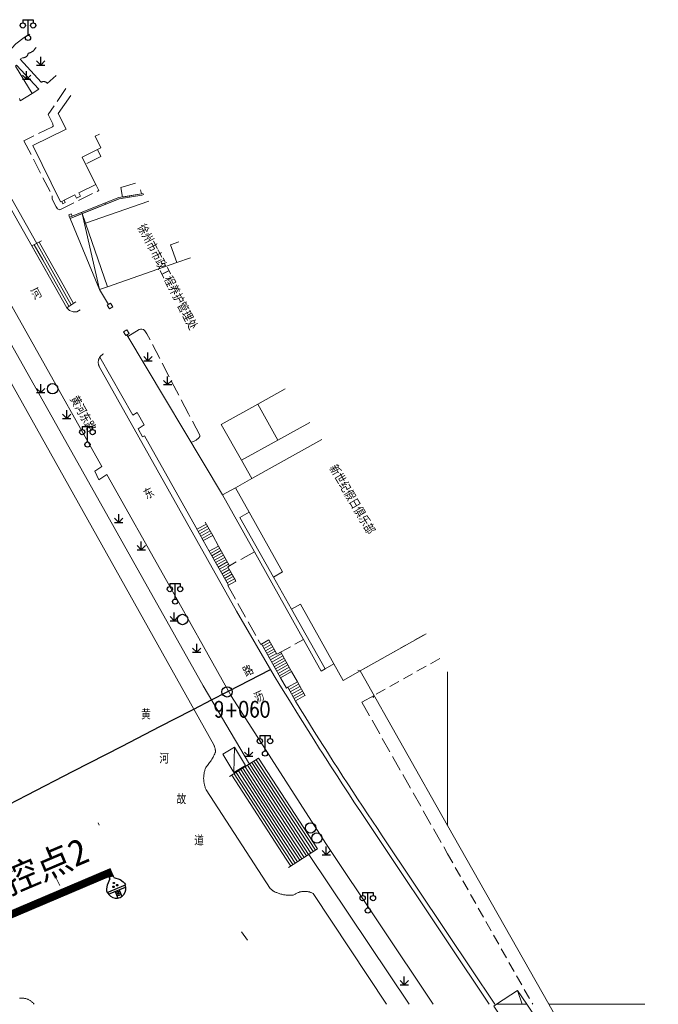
# Model space of a CAD drawing. Extents: x 39527407 to 39530665, y 3786466 to 3790957.
# Tile 109 of 113: x 39529751 to 39529873, y 3789507 to 3789697. Entities that reach past the tile are written whole.
import ezdxf
from ezdxf.enums import TextEntityAlignment as Align

# ---------------------------------------------------------------- set-up
doc = ezdxf.new("R2010")
doc.units = 0
doc.linetypes.add('X0', pattern=[4, 3, -1])
doc.linetypes.add('X5', pattern=[3, 2, -1])
doc.layers.get('0').update_dxf_attribs({"linetype": 'CONTINUOUS'})
for name, color, linetype in [('04-安保监控', 4, 'CONTINUOUS'), ('DLSS', 4, 'CONTINUOUS'), ('JCDL_DMX_F', 30, 'CONTINUOUS'), ('JCDL_JMDD_F', 231, 'CONTINUOUS'), ('JCDL_JMDX_F', 231, 'CONTINUOUS'), ('JCDL_JT_ZJ', 100, 'CONTINUOUS'), ('JCDL_JTD_F', 100, 'CONTINUOUS'), ('JCDL_SX_ZJ', 5, 'CONTINUOUS'), ('JCDL_SXX_F', 5, 'CONTINUOUS'), ('JMD', 6, 'CONTINUOUS'), ('SXSS', 5, 'CONTINUOUS'), ('ZBTZ', 3, 'CONTINUOUS'), ('断面线', 2, 'CONTINUOUS'), ('水面监控', 7, 'CONTINUOUS')]:
    doc.layers.add(name, color=color, linetype=linetype)
for name, color, linetype, lineweight in [('JCDL_JMDX', 1, 'CONTINUOUS', 0), ('JCDL_ZBX', 3, 'CONTINUOUS', 0), ('JCDL_ZBX_F', 7, 'CONTINUOUS', 0), ('TEXTL_ZJ', 7, 'CONTINUOUS', 0)]:
    doc.layers.add(name, color=color, linetype=linetype, lineweight=lineweight)
doc.styles.add('HZ', font='rs', dxfattribs={"width": 0.8, "bigfont": 'hztxt'})
doc.styles.get("Standard").update_dxf_attribs({"font": 'txt', "width": 1.1})
doc.linetypes.add('X19', pattern='A,4.5,[145,symbolx.shx,S=1,R=0,X=0,Y=1],4.5,-0.5,[146,symbolx.shx,S=1,R=0,X=0,Y=0],-0.5', length=10)
doc.linetypes.add('X35', pattern='A,2,[150,AAA.SHX,S=1,R=0,X=0,Y=1],2,[177,AAA.SHX,S=1,R=0,X=0,Y=0.8],1e-09', length=4)

# ---------------------------------------------------------------- blocks, each defined once
blk = doc.blocks.new('5820000')
at = {"color": 0, "linetype": 'Continuous'}
blk.add_circle((0, 0), 1, dxfattribs=at)
blk = doc.blocks.new('9530003')
at = {"color": 0}
for p, q in [((-0.8, 0), (0.8, 0)), ((0, 0), (0, 1.6))]:
    blk.add_line(p, q, dxfattribs=at)
at = {"color": 0, "linetype": 'Continuous'}
for points in [[(0, 0), (-0.8, 0.8)], [(0, 0), (0.8, 0.8)]]:
    blk.add_lwpolyline(points, dxfattribs=at)
blk = doc.blocks.new('3521000')
at = {"color": 0}
for p, q in [((-1, 3.5), (1, 3.5)), ((0, 0.5), (0, 3.5))]:
    blk.add_line(p, q, dxfattribs=at)
at = {"color": 0, "linetype": 'Continuous', "flags": 128}
for points in [[(-1, 3.5), (-1, 2.9)], [(1, 3.5), (1, 2.9)]]:
    blk.add_lwpolyline(points, dxfattribs=at)
at = {"color": 0}
for centre in [(-1, 2.4), (1, 2.4), (0, 0)]:
    blk.add_circle(centre, 0.5, dxfattribs=at)
blk = doc.blocks.new('A$C2CD672AE')
at = {"layer": '04-安保监控', "color": 6}
for p, q in [((3.16, 8.38), (1.14, 6.57)), ((3.16, 8.38), (3.16, 9.15)), ((3.16, 9.15), (4.84, 9.15)), ((4.84, 8.38), (4.84, 9.15)), ((4.84, 8.38), (6.85, 6.57)), ((0.1, 4.53), (0, 3.79)), ((0.34, 5.24), (0.1, 4.53)), ((1.14, 6.57), (0.34, 5.24)), ((6.85, 6.57), (7.66, 5.24)), ((7.66, 5.24), (7.9, 4.53)), ((7.9, 4.53), (8, 3.79)), ((0, 3.79), (8, 3.79)), ((0.31, 2.95), (7.69, 2.95)), ((3.16, 2.95), (3.16, 0.09)), ((4.84, 2.95), (4.84, 0.09))]:
    blk.add_line(p, q, dxfattribs=at)
for centre, major_axis, start_param, end_param in [((3.26, 4.93), (0.188, 0.188), 6.28318530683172, 12.5663706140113), ((4.02, 6.27), (0.188, 0.188), 3.141593, 9.424778), ((4.85, 4.94), (0.188, 0.188), 3.141593, 9.424778), ((4, 3.79), (2.68, 2.68), 2.356194, 5.497787), ((4, 1.71), (0.595, 0.595), 5.497787, 11.780972), ((4, 1.71), (0.161, 0.161), 5.497787, 11.780972)]:
    blk.add_ellipse(centre, major_axis=major_axis, ratio=1, start_param=start_param, end_param=end_param, dxfattribs=at)
for points in [[(3.03, 5.07), (3.49, 5.07), (2.99, 4.93), (3.52, 4.93)], [(3.03, 4.8), (3.49, 4.8), (2.99, 4.93), (3.52, 4.93)], [(3.12, 5.16), (3.39, 5.16), (3.03, 5.07), (3.49, 5.07)], [(3.12, 4.7), (3.39, 4.7), (3.03, 4.8), (3.49, 4.8)], [(3.26, 5.2), (3.26, 5.2), (3.12, 5.16), (3.39, 5.16)], [(3.26, 4.67), (3.26, 4.67), (3.12, 4.7), (3.39, 4.7)], [(3.79, 6.4), (4.25, 6.4), (3.76, 6.27), (4.29, 6.27)], [(3.79, 6.13), (4.25, 6.14), (3.76, 6.27), (4.29, 6.27)], [(3.89, 6.5), (4.16, 6.5), (3.79, 6.4), (4.25, 6.4)], [(3.89, 6.04), (4.16, 6.04), (3.79, 6.13), (4.25, 6.14)], [(4.02, 6.53), (4.02, 6.53), (3.89, 6.5), (4.16, 6.5)], [(4.02, 6), (4.02, 6), (3.89, 6.04), (4.16, 6.04)], [(4.62, 5.07), (5.08, 5.07), (4.59, 4.94), (5.12, 4.94)], [(4.62, 4.8), (5.09, 4.81), (4.59, 4.94), (5.12, 4.94)], [(4.72, 5.17), (4.99, 5.17), (4.62, 5.07), (5.08, 5.07)], [(4.72, 4.71), (4.99, 4.71), (4.62, 4.8), (5.09, 4.81)], [(4.85, 5.2), (4.85, 5.2), (4.72, 5.17), (4.99, 5.17)], [(4.86, 4.67), (4.86, 4.67), (4.72, 4.71), (4.99, 4.71)]]:
    blk.add_solid(points, dxfattribs=at)

msp = doc.modelspace()

# ---------------------------------------------------------------- linework, layer by layer
at = {"layer": 'DLSS', "linetype": 'Continuous', "lineweight": 20, "elevation": -38.58}
for points in [[(39529762.209, 3789640.7889), (39529761.55226, 3789640.43427), (39529760.80716, 3789640.38927), (39529760.11228, 3789640.66195), (39529759.59699, 3789641.2019), (39529739.83599, 3789676.14989), (39529746.66225, 3789688.11982), (39529748.191, 3789690.26877), (39529749.82154, 3789691.95375), (39529751.43139, 3789693.22627), (39529752.51611, 3789693.8223)], [(39529727.628, 3789679.56889), (39529766.35199, 3789610.66589), (39529765.02069, 3789609.73004), (39529765.77339, 3789608.08968), (39529767.287, 3789609.1159), (39529778.768, 3789588.67789), (39529785.895, 3789576.0279), (39529791.315, 3789566.39489), (39529809.4182, 3789538.08507), (39529830.07498, 3789507.15389)], [(39529766.63999, 3789632.3009), (39529766.55687, 3789632.25596), (39529766.47642, 3789632.20639), (39529766.39867, 3789632.15268), (39529766.32383, 3789632.09498), (39529766.25211, 3789632.03346), (39529766.1837, 3789631.96827), (39529766.11879, 3789631.89959), (39529766.05755, 3789631.82762), (39529766.00016, 3789631.75254), (39529765.95399, 3789631.68489), (39529765.94677, 3789631.67457), (39529765.89753, 3789631.59392), (39529765.85256, 3789631.51081), (39529765.81201, 3789631.42545), (39529765.77596, 3789631.3381), (39529765.74453, 3789631.24898), (39529765.71779, 3789631.15835), (39529765.69583, 3789631.06644), (39529765.6787, 3789630.97351), (39529765.66645, 3789630.87981), (39529765.65911, 3789630.78559), (39529765.6567, 3789630.69113), (39529765.65923, 3789630.59666), (39529765.6667, 3789630.50246), (39529765.67907, 3789630.40878), (39529765.69632, 3789630.31587), (39529765.7184, 3789630.22399), (39529765.74525, 3789630.13338), (39529765.7768, 3789630.04431), (39529765.81296, 3789629.957), (39529765.854, 3789629.87189), (39529792.222, 3789582.8279), (39529799.501, 3789570.34989), (39529800.5771, 3789568.58886), (39529801.658, 3789566.83077), (39529802.74331, 3789565.07539), (39529803.83302, 3789563.32275), (39529804.92713, 3789561.57284), (39529806.02563, 3789559.82569), (39529807.12852, 3789558.08131), (39529808.23578, 3789556.3397), (39529808.65099, 3789555.6899), (39529809.34742, 3789554.60087), (39529810.46341, 3789552.86485), (39529811.58377, 3789551.13163), (39529812.70847, 3789549.40123), (39529813.83752, 3789547.67366), (39529814.9709, 3789545.94893), (39529816.10861, 3789544.22706), (39529817.25064, 3789542.50805), (39529818.39699, 3789540.79191), (39529819.54799, 3789539.07889), (39529832.843, 3789519.14904)], [(39529832.843, 3789519.14904), (39529840.84484, 3789507.15389)]]:
    msp.add_lwpolyline(points, dxfattribs=at)
at = {"layer": 'JCDL_DMX_F', "color": 3, "linetype": 'X35', "lineweight": 0, "elevation": -38.58}
for points in [[(39529753.82886, 3789653.57197), (39529740.45284, 3789677.22792)], [(39529794.73008, 3789553.39447), (39529785.856, 3789568.41589), (39529728.36, 3789670.67989)], [(39529784.418, 3789598.9569), (39529774.553, 3789616.57889), (39529774.14542, 3789616.35496), (39529773.31299, 3789617.9159), (39529774.48882, 3789618.66182), (39529773.13499, 3789621.02389), (39529772.31087, 3789620.51768), (39529765.95399, 3789631.68489)], [(39529832.843, 3789520.7638), (39529820.29537, 3789539.5733), (39529819.33524, 3789540.9924), (39529818.37919, 3789542.41425), (39529817.42692, 3789543.83863), (39529816.47841, 3789545.26552), (39529815.53369, 3789546.69492), (39529814.59276, 3789548.12682), (39529813.65562, 3789549.5612), (39529812.72228, 3789550.99806), (39529811.79275, 3789552.43739), (39529810.86704, 3789553.87917), (39529809.94514, 3789555.3234), (39529809.40581, 3789556.17295), (39529809.02708, 3789556.77007), (39529808.11285, 3789558.21916), (39529807.20246, 3789559.67067), (39529806.29592, 3789561.12458), (39529805.39323, 3789562.58089), (39529804.49439, 3789564.03959), (39529803.59975, 3789565.50085)], [(39529825.42777, 3789507.15389), (39529806.17767, 3789536.00707)], [(39529841.92203, 3789507.15389), (39529832.843, 3789520.7638)]]:
    msp.add_lwpolyline(points, dxfattribs=at)
at = {"layer": 'JCDL_JMDX', "color": 6, "linetype": 'X0', "lineweight": 0, "elevation": -38.58}
for points in [[(39529759.41607, 3789683.37615), (39529756.03, 3789678.40289), (39529756.9393, 3789676.59532), (39529756.97994, 3789676.12868), (39529756.93343, 3789676.07324), (39529756.87074, 3789676.02614), (39529751.35599, 3789673.3309), (39529756.82937, 3789662.71675), (39529756.81399, 3789662.09989), (39529757.56631, 3789660.62972), (39529757.81468, 3789660.20851), (39529758.29999, 3789660.0449), (39529765.76421, 3789663.74374), (39529765.18399, 3789664.9179)], [(39529765.51517, 3789671.62477), (39529766.17, 3789670.30389), (39529763.23518, 3789668.84897)], [(39529795.70205, 3789594.23617), (39529790.57081, 3789591.37011), (39529792.11191, 3789588.61098), (39529790.581, 3789587.75589), (39529796.91937, 3789576.40794), (39529798.45028, 3789577.26303), (39529799.99122, 3789574.50419), (39529805.12247, 3789577.37025)], [(39529818.69401, 3789566.60821), (39529816.35434, 3789565.28564), (39529832.843, 3789536.11718)]]:
    msp.add_lwpolyline(points, dxfattribs=at)
at = {"layer": 'JCDL_JMDX', "color": 6, "linetype": 'Continuous', "lineweight": 0, "elevation": -38.58}
for points in [[(39529774.29138, 3789663.20721), (39529774.00599, 3789663.1049), (39529769.60399, 3789662.3869), (39529760.14799, 3789658.62889)], [(39529765.91099, 3789644.69789), (39529762.54189, 3789659.31126)], [(39529754.76899, 3789654.0599), (39529752.89999, 3789653.0899)], [(39529760.89224, 3789642.03139), (39529759.21799, 3789645.00339), (39529754.30174, 3789653.8174)], [(39529759.59699, 3789641.2019), (39529752.89999, 3789653.0899)], [(39529760.02874, 3789641.4784), (39529755.00599, 3789650.39439), (39529753.36724, 3789653.3324)], [(39529760.46049, 3789641.75489), (39529757.11199, 3789647.69889), (39529753.83449, 3789653.5749)], [(39529761.32399, 3789642.30789), (39529759.59699, 3789641.2019)], [(39529785.86578, 3789596.38687), (39529784.418, 3789598.9569)], [(39529786.47, 3789599.57276), (39529784.63869, 3789598.56514)], [(39529786.71103, 3789599.1347), (39529784.88411, 3789598.12949)], [(39529786.95206, 3789598.69663), (39529785.12953, 3789597.69383)], [(39529787.67516, 3789597.38243), (39529786.25325, 3789599.96669)], [(39529787.1931, 3789598.25856), (39529785.37494, 3789597.25818)], [(39529787.43413, 3789597.82049), (39529785.62036, 3789596.82252)], [(39529785.86578, 3789596.38687), (39529787.67516, 3789597.38243)], [(39529787.67516, 3789597.38243), (39529788.78599, 3789595.31965)], [(39529787.01689, 3789594.34349), (39529785.86578, 3789596.38687)], [(39529788.78599, 3789595.31965), (39529787.01689, 3789594.34349)], [(39529787.25705, 3789593.91716), (39529789.01532, 3789594.90765)], [(39529790.88629, 3789591.54634), (39529788.78599, 3789595.31965)], [(39529790.69273, 3789587.8183), (39529787.01689, 3789594.34349)], [(39529787.50245, 3789593.48153), (39529789.2585, 3789594.47076)], [(39529787.74786, 3789593.0459), (39529789.50168, 3789594.03388)], [(39529787.99327, 3789592.61026), (39529789.74486, 3789593.59699)], [(39529788.23867, 3789592.17463), (39529789.98804, 3789593.1601)], [(39529788.48408, 3789591.739), (39529790.23122, 3789592.72322)], [(39529788.72948, 3789591.30336), (39529790.4744, 3789592.28633)], [(39529788.97489, 3789590.86773), (39529790.71757, 3789591.84944)], [(39529789.22029, 3789590.4321), (39529790.6461, 3789591.2353)], [(39529790.57081, 3789591.37011), (39529790.88629, 3789591.54634)], [(39529792.11191, 3789588.61098), (39529790.57081, 3789591.37011)], [(39529789.4657, 3789589.99647), (39529790.88992, 3789590.79878)], [(39529789.7111, 3789589.56083), (39529791.13374, 3789590.36225)], [(39529789.95651, 3789589.1252), (39529791.37756, 3789589.92572)], [(39529790.20192, 3789588.68957), (39529791.62138, 3789589.4892)], [(39529790.44732, 3789588.25393), (39529791.8652, 3789589.05267)], [(39529790.69273, 3789587.8183), (39529792.11191, 3789588.61098)], [(39529797.07242, 3789576.49342), (39529800.731, 3789569.99889)], [(39529797.31782, 3789576.05779), (39529798.6913, 3789576.83151)], [(39529797.56323, 3789575.62216), (39529798.93512, 3789576.39499)], [(39529797.80863, 3789575.18652), (39529799.17894, 3789575.95846)], [(39529798.45028, 3789577.26303), (39529799.99122, 3789574.50419)], [(39529798.05404, 3789574.75089), (39529799.42276, 3789575.52194)], [(39529798.29945, 3789574.31526), (39529799.66658, 3789575.08541)], [(39529798.54485, 3789573.87962), (39529799.91041, 3789574.64889)], [(39529798.79026, 3789573.44399), (39529800.90756, 3789574.63674)], [(39529799.03567, 3789573.00836), (39529801.15138, 3789574.20021)], [(39529799.99122, 3789574.50419), (39529800.74609, 3789574.92583)], [(39529800.74609, 3789574.92583), (39529802.84005, 3789571.1769)], [(39529799.28107, 3789572.57273), (39529801.3952, 3789573.76369)], [(39529799.52648, 3789572.13709), (39529801.63903, 3789573.32716)], [(39529799.77188, 3789571.70146), (39529801.88285, 3789572.89064)], [(39529800.01729, 3789571.26583), (39529802.12667, 3789572.45411)], [(39529800.2627, 3789570.8302), (39529802.37049, 3789572.01758)], [(39529800.5081, 3789570.39456), (39529802.61431, 3789571.58106)], [(39529800.731, 3789569.99889), (39529802.84005, 3789571.1769)], [(39529802.84005, 3789571.1769), (39529803.9514, 3789569.18717)], [(39529801.84236, 3789568.00916), (39529800.731, 3789569.99889)], [(39529803.9514, 3789569.18717), (39529802.114, 3789568.1609)], [(39529802.35782, 3789567.72437), (39529804.19522, 3789568.75065)], [(39529803.9514, 3789569.18717), (39529805.43717, 3789566.52713)], [(39529802.114, 3789568.1609), (39529801.84236, 3789568.00916)], [(39529802.114, 3789568.1609), (39529803.59975, 3789565.50085)], [(39529802.60163, 3789567.28785), (39529804.43904, 3789568.31412)], [(39529802.84545, 3789566.85133), (39529804.68286, 3789567.8776)], [(39529803.08927, 3789566.4148), (39529804.92668, 3789567.44108)], [(39529803.33309, 3789565.97828), (39529805.1705, 3789567.00456)], [(39529803.57691, 3789565.54176), (39529805.41432, 3789566.56804)], [(39529791.74628, 3789551.756), (39529791.87499, 3789556.6149)], [(39529790.92799, 3789550.9719), (39529796.465, 3789554.49989)], [(39529794.76131, 3789553.41435), (39529798.245, 3789548.03281), (39529806.12761, 3789535.97489)], [(39529795.18723, 3789553.68574), (39529797.8, 3789549.64958), (39529806.55846, 3789536.25189)], [(39529795.61315, 3789553.95712), (39529797.355, 3789551.26635), (39529806.9893, 3789536.52889)], [(39529796.03908, 3789554.22851), (39529796.91, 3789552.88312), (39529807.42015, 3789536.80589)], [(39529796.465, 3789554.49989), (39529807.85099, 3789537.08289)], [(39529791.77984, 3789551.51467), (39529801.36, 3789536.71542), (39529803.11169, 3789534.03589)], [(39529792.20576, 3789551.78605), (39529800.915, 3789538.33219), (39529803.54254, 3789534.31289)], [(39529792.63169, 3789552.05743), (39529800.47, 3789539.94896), (39529803.97338, 3789534.58989)], [(39529793.05761, 3789552.32882), (39529800.025, 3789541.56573), (39529804.40423, 3789534.86689)], [(39529793.48353, 3789552.6002), (39529799.58, 3789543.1825), (39529804.83507, 3789535.14389)], [(39529793.90946, 3789552.87159), (39529799.135, 3789544.79927), (39529805.26592, 3789535.42089)], [(39529794.33538, 3789553.14297), (39529798.69, 3789546.41604), (39529805.69677, 3789535.69789)], [(39529791.35391, 3789551.24328), (39529801.805, 3789535.09866), (39529802.68085, 3789533.75889)], [(39529802.25, 3789533.48189), (39529807.85099, 3789537.08289)], [(39529847.22037, 3789507.15389), (39529846.27937, 3789509.82682)]]:
    msp.add_lwpolyline(points, dxfattribs=at)
at = {"layer": 'JCDL_JMDX', "color": 6, "linetype": 'X19', "lineweight": 0, "elevation": -38.58}
for points in [[(39529767.62074, 3789641.84973), (39529765.91099, 3789644.69789)], [(39529771.14867, 3789635.95665), (39529789.585, 3789605.18789)]]:
    msp.add_lwpolyline(points, dxfattribs=at)
at = {"layer": 'JCDL_JMDX', "color": 6, "linetype": 'X5', "lineweight": 0, "elevation": -38.58}
for points in [[(39529815.55943, 3789571.43347), (39529816.04111, 3789571.29934), (39529828.73374, 3789578.46269)], [(39529831.32584, 3789573.67895), (39529818.68995, 3789566.60594), (39529818.55582, 3789566.12426)], [(39529832.843, 3789536.11718), (39529849.21567, 3789507.15389)]]:
    msp.add_lwpolyline(points, dxfattribs=at)
at = {"layer": 'JCDL_JMDX_F', "linetype": 'Continuous', "lineweight": 0, "elevation": -38.58}
for points in [[(39529758.62716, 3789661.66736), (39529758.848, 3789661.22189), (39529759.31107, 3789661.45146), (39529759.09024, 3789661.89693), (39529758.62716, 3789661.66736)], [(39529774.4463, 3789662.99717), (39529774.06882, 3789662.86184), (39529769.67107, 3789662.14453), (39529760.24033, 3789658.39656)], [(39529766.98798, 3789661.34724), (39529767.08031, 3789661.11491)], [(39529771.62263, 3789662.71615), (39529771.66288, 3789662.46941)], [(39529762.47125, 3789659.5522), (39529762.56358, 3789659.31987)], [(39529760.44172, 3789659.25814), (39529759.97209, 3789659.07151), (39529760.14799, 3789658.62889), (39529760.61762, 3789658.81553), (39529760.44172, 3789659.25814)], [(39529760.14799, 3789658.62889), (39529760.24033, 3789658.39657)], [(39529767.37258, 3789641.69872), (39529767.81817, 3789640.96648), (39529768.48322, 3789641.37118), (39529768.03763, 3789642.10342), (39529767.37258, 3789641.69872)], [(39529770.4964, 3789636.56314), (39529770.942, 3789635.83089), (39529771.60705, 3789636.23559), (39529771.16147, 3789636.96784), (39529770.4964, 3789636.56314)]]:
    msp.add_lwpolyline(points, dxfattribs=at)
at = {"layer": 'JCDL_SXX_F', "color": 142, "linetype": 'Continuous', "lineweight": 0, "true_color": 0x00a0e9, "elevation": -38.58}
for points in [[(39529765.83481, 3789541.62541), (39529765.62284, 3789542.07826)], [(39529793.19918, 3789521.11674), (39529794.35668, 3789519.48573)]]:
    msp.add_lwpolyline(points, dxfattribs=at)
at = {"layer": 'JCDL_ZBX', "color": 114, "linetype": 'Continuous', "lineweight": 0, "true_color": 0x009944, "elevation": -38.58}
for points in [[(39529755.863, 3789684.33189), (39529755.82725, 3789684.38785), (39529755.78664, 3789684.44041), (39529755.74183, 3789684.48944), (39529755.69313, 3789684.53461), (39529755.64088, 3789684.57561), (39529755.58542, 3789684.61216), (39529755.52714, 3789684.64402), (39529755.46642, 3789684.67096), (39529755.4037, 3789684.69281), (39529755.3347, 3789684.71015), (39529755.27392, 3789684.72065), (39529755.20776, 3789684.72645), (39529755.14133, 3789684.72678), (39529755.07511, 3789684.72164), (39529755.00954, 3789684.71105), (39529754.94507, 3789684.69509), (39529754.88213, 3789684.67387), (39529754.82115, 3789684.64754), (39529754.76255, 3789684.61627), (39529754.70699, 3789684.57989), (39529750.66599, 3789689.01589), (39529751.074, 3789689.31089), (39529751.14318, 3789689.30516), (39529751.2126, 3789689.30463), (39529751.28189, 3789689.3089), (39529751.35072, 3789689.31795), (39529751.41876, 3789689.33173), (39529751.48569, 3789689.35018), (39529751.55118, 3789689.37322), (39529751.61492, 3789689.40073), (39529751.6766, 3789689.43258), (39529751.73594, 3789689.46862), (39529751.772, 3789689.49389), (39529751.79265, 3789689.50867), (39529751.84644, 3789689.55255), (39529751.89708, 3789689.60004), (39529751.94432, 3789689.65092), (39529751.98792, 3789689.70494), (39529752.02768, 3789689.76185), (39529752.06342, 3789689.82137), (39529752.09495, 3789689.88322), (39529752.12214, 3789689.9471), (39529752.14484, 3789690.0127), (39529752.16295, 3789690.07972), (39529752.17599, 3789690.1479), (39529752.26941, 3789690.16784), (39529752.3617, 3789690.19251), (39529752.45273, 3789690.22149), (39529752.54229, 3789690.25471), (39529752.6302, 3789690.29211), (39529752.71625, 3789690.3336), (39529752.80026, 3789690.37908), (39529752.88203, 3789690.42846), (39529752.9614, 3789690.48163), (39529753.03818, 3789690.53847), (39529753.07699, 3789690.5699), (39529753.1122, 3789690.59886), (39529753.1833, 3789690.66266), (39529753.25133, 3789690.72972), (39529753.31613, 3789690.79991), (39529753.37756, 3789690.87307), (39529753.43549, 3789690.94904), (39529753.48978, 3789691.02764), (39529753.54, 3789691.10889), (39529753.64773, 3789691.19726)], [(39529753.64773, 3789691.19726), (39529753.71231, 3789691.25023)], [(39529752.95199, 3789682.45389), (39529749.755, 3789687.66389), (39529749.968, 3789687.85289), (39529754.21199, 3789683.2599), (39529752.95199, 3789682.45389)], [(39529757.54351, 3789685.9151), (39529755.863, 3789684.33189)], [(39529752.95199, 3789682.45389), (39529750.635, 3789680.98789), (39529750.59922, 3789681.14199), (39529750.55814, 3789681.29477), (39529750.51221, 3789681.44616)]]:
    msp.add_lwpolyline(points, dxfattribs=at)
at = {"layer": 'JCDL_ZBX_F', "color": 114, "linetype": 'X0', "lineweight": 0, "true_color": 0x009944, "elevation": -38.58}
msp.add_lwpolyline([(39529783.53318, 3789615.28789), (39529784.46398, 3789615.72531), (39529785.03056, 3789616.13504), (39529785.16732, 3789616.4277), (39529785.16732, 3789616.70085), (39529783.00249, 3789620.79955), (39529775.01909, 3789636.17677), (39529774.64976, 3789636.75405), (39529774.36073, 3789637.01062), (39529774.07169, 3789637.05873), (39529773.81477, 3789637.0908), (39529773.52574, 3789637.02665), (39529771.32304, 3789635.66563)], dxfattribs=at)
at = {"layer": 'JMD', "color": 6, "linetype": 'Continuous', "lineweight": 0, "elevation": -38.58}
for points in [[(39529765.88061, 3789674.6111), (39529765.0547, 3789674.20165), (39529766.17099, 3789671.94989), (39529765.51517, 3789671.62477), (39529762.58036, 3789670.16984), (39529763.23518, 3789668.84897), (39529765.18399, 3789664.9179), (39529761.92251, 3789663.30102), (39529762.224, 3789662.69289), (39529761.46399, 3789662.30989), (39529761.16003, 3789662.92302), (39529759.09024, 3789661.89693), (39529758.62716, 3789661.66736), (39529758.42926, 3789661.56926), (39529753.06199, 3789672.39589), (39529759.489, 3789675.53189), (39529757.934, 3789678.5569), (39529760.38649, 3789682.0604)], [(39529773.80435, 3789663.86755), (39529774.00599, 3789663.1049), (39529770.30956, 3789662.50198), (39529770.015, 3789664.30789), (39529772.83344, 3789665.18399)], [(39529775.40487, 3789661.69746), (39529763.19157, 3789657.45331), (39529762.54189, 3789659.31126), (39529769.67107, 3789662.14453), (39529774.06882, 3789662.86184), (39529774.4463, 3789662.99717)], [(39529781.17999, 3789653.86717), (39529779.56812, 3789653.30354), (39529780.7615, 3789649.89078), (39529767.46219, 3789645.2403), (39529763.19157, 3789657.45331), (39529775.40487, 3789661.69746)], [(39529763.19157, 3789657.45331), (39529767.46219, 3789645.2403), (39529765.91099, 3789644.69789), (39529760.24033, 3789658.39657), (39529762.54189, 3789659.31126), (39529763.19157, 3789657.45331)], [(39529783.41317, 3789650.81802), (39529780.7615, 3789649.89078), (39529779.56812, 3789653.30354), (39529781.17999, 3789653.86717)], [(39529806.35601, 3789619.08649), (39529800.17467, 3789615.68318), (39529796.3387, 3789622.65034), (39529801.63635, 3789625.6141)], [(39529800.17467, 3789615.68318), (39529793.196, 3789611.8409), (39529789.331, 3789618.72989), (39529796.3387, 3789622.65034), (39529800.17467, 3789615.68318)], [(39529808.68974, 3789615.85879), (39529795.16972, 3789608.30723), (39529793.196, 3789611.8409), (39529800.17467, 3789615.68318), (39529806.35602, 3789619.08649)], [(39529828.73374, 3789578.46269), (39529816.04111, 3789571.29934), (39529812.77973, 3789569.45872), (39529810.98974, 3789572.66344), (39529804.56812, 3789584.16045), (39529802.81641, 3789583.18204), (39529799.33936, 3789589.35438), (39529801.11355, 3789590.34535), (39529794.69193, 3789601.84236), (39529792.05325, 3789606.56653), (39529795.16972, 3789608.30723), (39529808.68974, 3789615.85879)], [(39529802.81641, 3789583.18204), (39529809.27985, 3789571.70839), (39529808.52149, 3789571.2848), (39529805.12247, 3789577.37025), (39529795.70205, 3789594.23617), (39529789.585, 3789605.18789), (39529792.05325, 3789606.56653), (39529794.69193, 3789601.84236), (39529792.87592, 3789600.82803), (39529799.33936, 3789589.35438), (39529802.81641, 3789583.18204)], [(39529794.69193, 3789601.84236), (39529801.11355, 3789590.34535), (39529799.33936, 3789589.35438), (39529792.87592, 3789600.82803), (39529794.69193, 3789601.84236)], [(39529802.81641, 3789583.18204), (39529804.56812, 3789584.16045), (39529810.98974, 3789572.66344), (39529809.27985, 3789571.70839), (39529802.81641, 3789583.18204)], [(39529832.843, 3789571.12078), (39529832.843, 3789541.58858), (39529816.04111, 3789571.29934), (39529828.73374, 3789578.46269)], [(39529870.77946, 3789507.15389), (39529852.31634, 3789507.15389), (39529832.843, 3789541.58858), (39529832.843, 3789571.12078)], [(39529791.87499, 3789556.6149), (39529793.97999, 3789553.0899), (39529791.74628, 3789551.756), (39529789.64129, 3789555.281), (39529791.87499, 3789556.6149)], [(39529848.06132, 3789507.15389), (39529842.27, 3789507.15389), (39529846.27937, 3789509.82682), (39529848.06132, 3789507.15389)], [(39529858.20538, 3789491.93781), (39529853.647, 3789488.8989), (39529841.721, 3789506.78789), (39529842.27, 3789507.15389), (39529848.06132, 3789507.15389), (39529858.20538, 3789491.93781)], [(39529873.37065, 3789502.78473), (39529870.59699, 3789501.1979), (39529862.383, 3789503.36789), (39529861.59936, 3789504.7536), (39529855.59423, 3789501.35762), (39529852.31634, 3789507.15389), (39529870.77946, 3789507.15389)]]:
    msp.add_lwpolyline(points, dxfattribs=at)
at = {"layer": 'SXSS', "linetype": 'X35', "lineweight": 0, "elevation": -38.58}
for points in [[(39529821.08572, 3789507.15389), (39529806.97999, 3789528.47889), (39529806.8645, 3789528.53838), (39529806.74667, 3789528.5931), (39529806.62686, 3789528.64334), (39529806.50524, 3789528.68901), (39529806.38198, 3789528.73007), (39529806.25726, 3789528.76644), (39529806.13126, 3789528.79808), (39529806.00415, 3789528.82495), (39529805.887, 3789528.8449), (39529805.87612, 3789528.84699), (39529805.74735, 3789528.86419), (39529805.61802, 3789528.87652), (39529805.48831, 3789528.88396), (39529805.35842, 3789528.8865), (39529805.22853, 3789528.88414), (39529805.09881, 3789528.87687), (39529804.96947, 3789528.86472), (39529804.84067, 3789528.84769), (39529804.71261, 3789528.82581), (39529804.58547, 3789528.79912), (39529804.45942, 3789528.76765), (39529804.33465, 3789528.73144), (39529804.21134, 3789528.69055), (39529804.08966, 3789528.64504), (39529803.96978, 3789528.59497), (39529803.85187, 3789528.54041), (39529803.73611, 3789528.48144), (39529803.62266, 3789528.41814), (39529803.51168, 3789528.3506), (39529803.40332, 3789528.27893), (39529803.29799, 3789528.20289), (39529803.12983, 3789528.18177), (39529802.96112, 3789528.16551), (39529802.79203, 3789528.15377), (39529802.62269, 3789528.14654), (39529802.45323, 3789528.14383), (39529802.28374, 3789528.14565), (39529802.11437, 3789528.15199), (39529801.94523, 3789528.16285), (39529801.77643, 3789528.17822), (39529801.60811, 3789528.19809), (39529801.44038, 3789528.22244), (39529801.373, 3789528.2339), (39529801.27336, 3789528.25126), (39529801.10716, 3789528.28453), (39529800.94192, 3789528.32222), (39529800.77773, 3789528.36431), (39529800.61473, 3789528.41076), (39529800.45303, 3789528.46155), (39529800.29274, 3789528.51664), (39529800.13398, 3789528.57598), (39529799.977, 3789528.63989), (39529799.87497, 3789528.67277), (39529799.77455, 3789528.71031), (39529799.67581, 3789528.75207), (39529799.57893, 3789528.79798), (39529799.48408, 3789528.84796), (39529799.39144, 3789528.90191), (39529799.30018, 3789528.96064), (39529799.21343, 3789529.02136), (39529799.12839, 3789529.08663), (39529799.04619, 3789529.15545), (39529798.96698, 3789529.2277), (39529798.89091, 3789529.30324), (39529798.81811, 3789529.38194), (39529798.749, 3789529.46389), (39529786.43399, 3789548.3979), (39529786.36835, 3789548.54256), (39529786.30744, 3789548.68928), (39529786.25094, 3789548.83775), (39529786.19891, 3789548.98785), (39529786.1514, 3789549.13944), (39529786.10846, 3789549.29239), (39529786.07011, 3789549.44655), (39529786.03639, 3789549.6018), (39529786.00734, 3789549.75798), (39529785.98297, 3789549.91496), (39529785.96332, 3789550.0726), (39529785.9484, 3789550.23076), (39529785.93821, 3789550.38929), (39529785.93278, 3789550.54806), (39529785.93211, 3789550.70692), (39529785.93619, 3789550.86573), (39529785.94503, 3789551.02435), (39529785.95861, 3789551.18263), (39529785.966, 3789551.24789), (39529785.97692, 3789551.34043), (39529785.99995, 3789551.49761), (39529786.02768, 3789551.65404), (39529786.06008, 3789551.80956), (39529786.09711, 3789551.96404), (39529786.13876, 3789552.11735), (39529786.18498, 3789552.26933), (39529786.23573, 3789552.41987), (39529786.29097, 3789552.56882), (39529786.351, 3789552.7159), (39529786.50588, 3789552.90395), (39529786.65694, 3789553.0951), (39529786.80442, 3789553.28902), (39529786.94826, 3789553.48565), (39529787.08841, 3789553.68493), (39529787.22483, 3789553.88678), (39529787.35746, 3789554.09114), (39529787.48627, 3789554.29793), (39529787.54799, 3789554.40089), (39529787.61121, 3789554.50709), (39529787.73223, 3789554.71853), (39529787.84929, 3789554.93219), (39529787.96236, 3789555.148), (39529788.07139, 3789555.36587), (39529788.17599, 3789555.58589), (39529788.18501, 3789555.69791), (39529788.1888, 3789555.81024), (39529788.18776, 3789555.92263), (39529788.18189, 3789556.03487), (39529788.17121, 3789556.14675), (39529788.15572, 3789556.25807), (39529788.14578, 3789556.31343), (39529788.13546, 3789556.36862), (39529788.11048, 3789556.4782), (39529788.0808, 3789556.58661), (39529788.04649, 3789556.69363), (39529788.00762, 3789556.79909), (39529787.96425, 3789556.90278), (39529787.91646, 3789557.0045), (39529787.86399, 3789557.10389), (39529725.004, 3789669.3479)], [(39529750.48501, 3789508.33865), (39529750.61034, 3789508.35151), (39529750.73608, 3789508.35932), (39529750.86203, 3789508.36208), (39529750.988, 3789508.35978), (39529751.11377, 3789508.35241), (39529751.23914, 3789508.34), (39529751.36392, 3789508.32256), (39529751.48789, 3789508.30013), (39529751.61086, 3789508.27273), (39529751.73263, 3789508.24041), (39529751.853, 3789508.20323), (39529751.97178, 3789508.16124), (39529752.08878, 3789508.11451), (39529752.20381, 3789508.06312), (39529752.31668, 3789508.00715), (39529752.42721, 3789507.94669), (39529752.53523, 3789507.88184), (39529752.64055, 3789507.8127), (39529752.74301, 3789507.73939), (39529752.84244, 3789507.66202), (39529752.93868, 3789507.58072), (39529753.03157, 3789507.49562), (39529753.12098, 3789507.40685), (39529753.20674, 3789507.31457), (39529753.28873, 3789507.21891), (39529753.34221, 3789507.15389)]]:
    msp.add_lwpolyline(points, dxfattribs=at)
at = {"layer": '断面线', "color": 1, "elevation": -38.58, "flags": 128}
msp.add_lwpolyline([(39529708.35755, 3789524.89637), (39529726.1238, 3789534.06962), (39529732.24972, 3789537.23261), (39529734.68821, 3789538.48488), (39529735.019, 3789538.66248), (39529743.23866, 3789542.90653), (39529751.90205, 3789547.3797), (39529760.86074, 3789552.00534), (39529770.24982, 3789556.8532), (39529777.49501, 3789560.59411), (39529783.63981, 3789563.76684), (39529784.02202, 3789563.96419), (39529787.44254, 3789565.73031), (39529790.43812, 3789567.27701), (39529790.73301, 3789567.42928), (39529798.78076, 3789571.58457)], dxfattribs=at)
at = {"layer": '断面线'}
msp.add_circle((39529790.43812, 3789567.27701, -38.58), 1, dxfattribs=at)
at = {"layer": '水面监控', "color": 6, "const_width": 1.5, "elevation": -38.58}
msp.add_lwpolyline([(39529768.29665, 3789532.68759), (39529740.68826, 3789520.94974)], dxfattribs=at)
at = {"layer": '水面监控', "color": 142, "linetype": 'Continuous', "lineweight": 0, "true_color": 0x00a0e9, "elevation": -38.58}
msp.add_lwpolyline([(39529757.35541, 3789531.80194), (39529758.25082, 3789530.01357)], dxfattribs=at)

# ---------------------------------------------------------------- block references
at = {"layer": 'JCDL_JMDD_F'}
for p in [(39529752.153, 3789693.1289, -38.58), (39529763.57999, 3789614.8729, -38.58), (39529780.435, 3789584.6489, -38.58), (39529797.73699, 3789555.40089, -38.58), (39529817.512, 3789525.19389, -38.58)]:
    msp.add_blockref('3521000', p, dxfattribs=at)
at = {"layer": 'JCDL_JTD_F'}
for p in [(39529756.87699, 3789625.60989, -38.58), (39529781.891, 3789581.20889, -38.58), (39529806.497, 3789541.1009, -38.58), (39529807.706, 3789539.1399, -38.58)]:
    msp.add_blockref('5820000', p, dxfattribs=at)
at = {"layer": 'ZBTZ'}
for p in [(39529754.60655, 3789687.88239, -38.58), (39529751.87894, 3789685.15339, -38.58), (39529775.2067, 3789630.99412, -38.58), (39529779.00595, 3789626.3949, -38.58), (39529754.59778, 3789624.88641, -38.58), (39529759.59702, 3789619.88717, -38.58), (39529769.59552, 3789599.89017, -38.58), (39529773.9281, 3789594.62426, -38.58), (39529780.26066, 3789580.95986, -38.58), (39529784.59325, 3789574.89394, -38.58), (39529794.5917, 3789554.897, -38.58), (39529809.51035, 3789535.92074, -38.58), (39529824.50806, 3789510.92453, -38.58)]:
    msp.add_blockref('9530003', p, dxfattribs=at)
at = {"layer": '水面监控', "color": 6, "xscale": 0.4799999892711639, "yscale": 0.4800000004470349, "zscale": 0.4800000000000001, "rotation": 23.03301827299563}
msp.add_blockref('A$C2CD672AE', (39529768.07807, 3789526.97509, -38.58), dxfattribs=at)

# ---------------------------------------------------------------- texts
at = {"layer": 'JCDL_JT_ZJ', "lineweight": 0, "style": 'HZ', "width": 0.8}
for s, rotation, p in [('河', 28.0240824, (39529753.66648, 3789642.09455, -38.58)), ('东', 28.0240824, (39529775.28117, 3789603.69875, -38.58)), ('路', 28.0240824, (39529794.37826, 3789569.55765, -38.58)), ('沥', 23.9483685, (39529796.3664, 3789564.54095, -38.58))]:
    msp.add_text(s, height=1.8, rotation=rotation, dxfattribs=at).set_placement(p, align=Align.BOTTOM_LEFT)
at = {"layer": 'JCDL_SX_ZJ', "lineweight": 0, "style": 'HZ', "width": 0.8}
for s, p in [('黄', (39529773.91119, 3789561.45788, -38.58)), ('河', (39529777.4147, 3789552.94288, -38.58)), ('故', (39529780.71106, 3789545.11928, -38.58)), ('道', (39529784.10985, 3789537.18854, -38.58))]:
    msp.add_text(s, height=1.8, dxfattribs=at).set_placement(p, align=Align.BOTTOM_LEFT)
at = {"layer": 'TEXTL_ZJ', "style": 'HZ', "width": 0.8}
for s, rotation, p in [('徐州市市政工程养护管理处', -63.06601, (39529772.53572, 3789656.45771, -38.58)), ('黄河东路', -60.902449, (39529759.5841, 3789623.34, -38.58)), ('新世纪假日俱乐部', -59.8542138, (39529809.42425, 3789610.03575, -38.58))]:
    msp.add_text(s, height=1.8, rotation=rotation, dxfattribs=at).set_placement(p, align=Align.BOTTOM_LEFT)
at = {"layer": '断面线', "linetype": 'Continuous', "style": 'HZ', "width": 0.8}
msp.add_text('9+060', height=3, dxfattribs=at).set_placement((39529798.77147, 3789563.93651, -38.58), align=Align.MIDDLE_RIGHT)
at = {"layer": '水面监控', "color": 9, "linetype": 'ByBlock', "lineweight": 30, "insert": (39529740.38714, 3789530.07987, -38.58), "char_height": 5, "width": 39.99046, "attachment_point": 1, "rotation": 23.0330183}
msp.add_mtext('{\\fSimSun|b0|i0|c134|p54;\\C256;监控点2}', dxfattribs=at)

doc.saveas('drawing.dxf')
